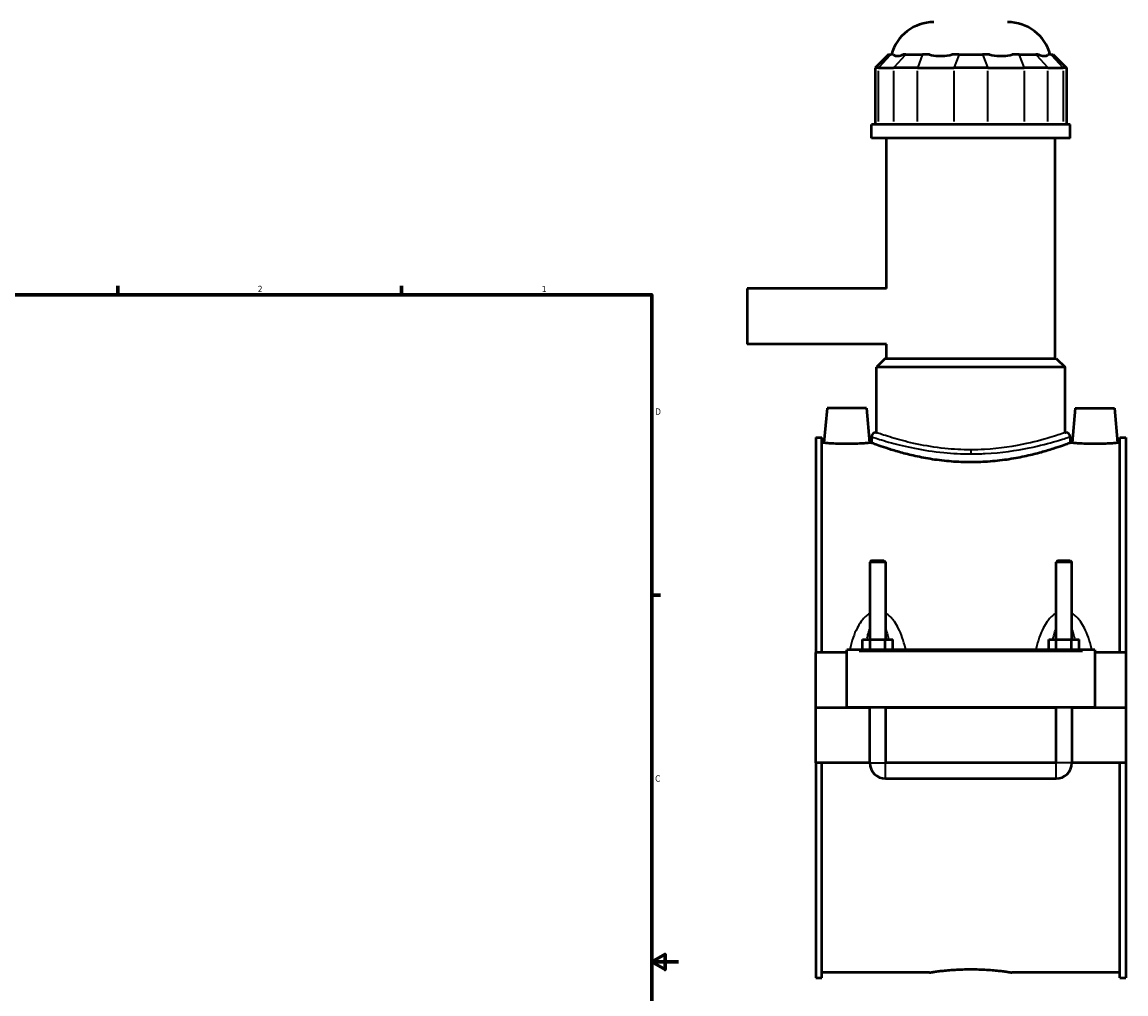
# Model space of a CAD drawing. Header units: inches. Extents: x -0.9 to 49.1, y -1.4 to 48.5.
# Tile 7 of 8: x 24.1 to 40.6, y 10.5 to 25.1. Entities that reach past the tile are written whole.
import ezdxf

# ---------------------------------------------------------------- set-up
doc = ezdxf.new("R2010")
doc.units = ezdxf.units.IN
doc.header["$MEASUREMENT"] = 0
for name, color, linetype, lineweight in [('Border (ANSI)', 7, 'Continuous', 70), ('Visible (ANSI)', 7, 'Continuous', 50), ('Visible Narrow (ANSI)', 7, 'Continuous', 35)]:
    doc.layers.add(name, color=color, linetype=linetype, lineweight=lineweight)
doc.styles.add('Note Text (ANSI)', font='tahoma.ttf')

# ---------------------------------------------------------------- blocks, each defined once
blk = doc.blocks.new('Borders Default Border')
at = {"layer": 'Border (ANSI)'}
for p, q in [((25.5, 21), (25.5, 21.134)), ((29.75, 21), (29.75, 21.134)), ((33.5, 16.5), (33.634, 16.5))]:
    blk.add_line(p, q, dxfattribs=at)
at = {"layer": 'Border (ANSI)', "flags": 128}
for points in [[(0.5, 1), (0.5, 21), (33.5, 21), (33.5, 1), (0.5, 1)], [(33.9, 11), (33.5, 11), (33.7, 11.115), (33.7, 10.885), (33.5, 11)]]:
    blk.add_lwpolyline(points, dxfattribs=at)
at = {"layer": 'Border (ANSI)', "color": 5, "true_color": 0x0000ff, "char_height": 0.0945, "attachment_point": 7, "style": 'Note Text (ANSI)'}
for s, insert in [('2', (27.596, 21.04)), ('1', (31.854, 21.04)), ('D', (33.553, 19.203)), ('C', (33.552, 13.701))]:
    blk.add_mtext(s, dxfattribs=dict(at, insert=insert))

msp = doc.modelspace()

# ---------------------------------------------------------------- linework, layer by layer
at = {"layer": 'Visible (ANSI)'}
for p, q in [((37.048, 24.6), (36.849, 24.402)), ((37.048, 24.6), (37.083, 24.6)), ((37.126, 24.6), (37.083, 24.6)), ((37.309, 24.6), (37.266, 24.6)), ((37.309, 24.6), (37.56, 24.6)), ((37.664, 24.6), (37.56, 24.6)), ((38.106, 24.6), (38.001, 24.6)), ((38.106, 24.6), (38.46, 24.6)), ((38.565, 24.6), (38.46, 24.6)), ((39.006, 24.6), (38.902, 24.6)), ((39.006, 24.6), (39.257, 24.6)), ((39.3, 24.6), (39.257, 24.6)), ((39.483, 24.6), (39.44, 24.6)), ((39.483, 24.6), (39.518, 24.6)), ((39.518, 24.6), (39.717, 24.402)), ((36.9, 24.402), (36.849, 24.402)), ((36.849, 24.402), (36.849, 23.555)), ((36.9, 24.402), (37.126, 24.402)), ((37.484, 24.402), (37.126, 24.402)), ((37.484, 24.402), (38.03, 24.402)), ((38.536, 24.402), (38.03, 24.402)), ((38.536, 24.402), (39.082, 24.402)), ((39.44, 24.402), (39.082, 24.402)), ((39.44, 24.402), (39.666, 24.402)), ((39.717, 24.402), (39.666, 24.402)), ((39.717, 24.402), (39.717, 23.555)), ((39.771, 23.555), (36.795, 23.555)), ((36.795, 23.346), (36.795, 23.555)), ((39.771, 23.346), (39.771, 23.555)), ((39.771, 23.346), (36.795, 23.346)), ((37.018, 21.095), (37.018, 23.346)), ((39.548, 20.047), (39.548, 23.346)), ((34.933, 21.095), (34.933, 20.261)), ((37.018, 21.095), (34.933, 21.095)), ((37.018, 20.261), (34.933, 20.261)), ((37.018, 20.047), (37.018, 20.261)), ((37.001, 20.047), (36.869, 19.914)), ((37.001, 20.047), (39.564, 20.047)), ((39.564, 20.047), (39.697, 19.914)), ((39.697, 19.914), (36.869, 19.914)), ((36.869, 18.938), (36.869, 19.914)), ((39.697, 18.938), (39.697, 19.914)), ((36.128, 19.299), (36.082, 18.78)), ((36.718, 19.299), (36.128, 19.299)), ((36.718, 19.299), (36.764, 18.78)), ((39.848, 19.299), (39.802, 18.78)), ((39.848, 19.299), (40.438, 19.299)), ((40.438, 19.299), (40.484, 18.78)), ((36.795, 18.872), (36.795, 18.78)), ((36.861, 18.938), (36.869, 18.938)), ((39.697, 18.938), (39.705, 18.938)), ((39.771, 18.872), (39.771, 18.78)), ((35.958, 18.859), (35.958, 15.638)), ((35.958, 18.859), (36.051, 18.859)), ((36.051, 15.638), (36.051, 18.859)), ((36.082, 18.78), (36.051, 18.78)), ((36.795, 18.78), (36.764, 18.78)), ((39.802, 18.78), (39.771, 18.78)), ((40.515, 18.78), (40.484, 18.78)), ((40.515, 15.638), (40.515, 18.859)), ((40.515, 18.859), (40.608, 18.859)), ((40.608, 18.859), (40.608, 15.638)), ((36.793, 17.018), (36.77, 16.994)), ((37.006, 16.994), (36.77, 16.994)), ((36.77, 16.994), (36.77, 15.835)), ((36.793, 17.018), (36.982, 17.018)), ((36.982, 17.018), (37.006, 16.994)), ((37.006, 16.994), (37.006, 15.835)), ((39.583, 17.018), (39.56, 16.994)), ((39.796, 16.994), (39.56, 16.994)), ((39.56, 15.835), (39.56, 16.994)), ((39.583, 17.018), (39.772, 17.018)), ((39.772, 17.018), (39.796, 16.994)), ((39.796, 15.835), (39.796, 16.994)), ((36.661, 15.677), (36.661, 15.835)), ((36.661, 15.835), (36.774, 15.835)), ((36.774, 15.677), (36.774, 15.835)), ((36.774, 15.835), (37.002, 15.835)), ((37.002, 15.677), (37.002, 15.835)), ((37.002, 15.835), (37.115, 15.835)), ((37.115, 15.677), (37.115, 15.835)), ((39.451, 15.677), (39.451, 15.835)), ((39.451, 15.835), (39.564, 15.835)), ((39.564, 15.677), (39.564, 15.835)), ((39.564, 15.835), (39.792, 15.835)), ((39.792, 15.677), (39.792, 15.835)), ((39.792, 15.835), (39.905, 15.835)), ((39.905, 15.677), (39.905, 15.835)), ((36.423, 15.638), (35.958, 15.638)), ((35.958, 14.813), (35.958, 15.638)), ((36.423, 15.658), (36.423, 15.677)), ((40.143, 15.677), (36.423, 15.677)), ((36.423, 14.813), (36.423, 15.658)), ((40.143, 15.677), (40.143, 15.658)), ((40.143, 15.658), (40.143, 14.813)), ((40.608, 15.638), (40.143, 15.638)), ((40.608, 15.638), (40.608, 14.813)), ((35.958, 14.813), (36.423, 14.813)), ((35.958, 13.984), (35.958, 14.809)), ((36.77, 14.809), (35.958, 14.809)), ((40.143, 14.813), (36.423, 14.813)), ((36.77, 14.813), (36.77, 14.809)), ((36.77, 13.984), (36.77, 14.809)), ((37.006, 14.813), (37.006, 14.809)), ((39.56, 14.809), (37.006, 14.809)), ((37.006, 14.809), (37.006, 13.984)), ((39.56, 14.809), (39.56, 14.813)), ((39.56, 13.984), (39.56, 14.809)), ((39.796, 14.809), (39.796, 14.813)), ((40.608, 14.809), (39.796, 14.809)), ((39.796, 14.809), (39.796, 13.984)), ((40.143, 14.813), (40.608, 14.813)), ((40.608, 14.809), (40.608, 13.984)), ((36.77, 13.984), (35.958, 13.984)), ((35.958, 13.984), (35.958, 10.763)), ((36.051, 10.763), (36.051, 13.984)), ((39.56, 13.984), (37.006, 13.984)), ((40.608, 13.984), (39.796, 13.984)), ((40.515, 10.763), (40.515, 13.984)), ((40.608, 13.984), (40.608, 10.763)), ((37.006, 13.748), (39.56, 13.748)), ((35.958, 10.763), (36.051, 10.763)), ((37.666, 10.843), (36.051, 10.843)), ((40.515, 10.843), (38.9, 10.843)), ((40.515, 10.763), (40.608, 10.763))]:
    msp.add_line(p, q, dxfattribs=at)
for centre, radius, start, end in [((37.731, 24.427), 0.661, 90, 164.7909), ((38.835, 24.427), 0.661, 15.2091, 90), ((36.861, 18.872), 0.0661, 90, 180), ((39.705, 18.872), 0.0661, 0, 90), ((37.006, 13.984), 0.236, 180, 270), ((39.56, 13.984), 0.236, 270, 0)]:
    msp.add_arc(centre, radius, start, end, dxfattribs=at)
for points, knots in [([(37.126, 24.6), (37.128, 24.598), (37.131, 24.596), (37.144, 24.585), (37.16, 24.581), (37.179, 24.581), (37.197, 24.581), (37.22, 24.585), (37.253, 24.596), (37.259, 24.598), (37.266, 24.6)], [-0.4425768, -0.4425768, -0.4425768, -0.4425768, -0.3612, -0.3612, 0, 0, 0, 0.3612, 0.3612, 0.4425768, 0.4425768, 0.4425768, 0.4425768]), ([(37.664, 24.6), (37.673, 24.598), (37.683, 24.596), (37.736, 24.585), (37.782, 24.581), (37.826, 24.581), (37.869, 24.581), (37.919, 24.585), (37.979, 24.596), (37.99, 24.598), (38.001, 24.6)], [-0.4425768, -0.4425768, -0.4425768, -0.4425768, -0.3612, -0.3612, 0, 0, 0, 0.3612, 0.3612, 0.4425768, 0.4425768, 0.4425768, 0.4425768]), ([(38.565, 24.6), (38.576, 24.598), (38.587, 24.596), (38.647, 24.585), (38.697, 24.581), (38.74, 24.581), (38.784, 24.581), (38.83, 24.585), (38.883, 24.596), (38.892, 24.598), (38.902, 24.6)], [-0.4425768, -0.4425768, -0.4425768, -0.4425768, -0.3612, -0.3612, 0, 0, 0, 0.3612, 0.3612, 0.4425768, 0.4425768, 0.4425768, 0.4425768]), ([(39.3, 24.6), (39.306, 24.598), (39.313, 24.596), (39.346, 24.585), (39.369, 24.581), (39.387, 24.581), (39.406, 24.581), (39.422, 24.585), (39.435, 24.596), (39.438, 24.598), (39.44, 24.6)], [-0.4425768, -0.4425768, -0.4425768, -0.4425768, -0.3612, -0.3612, 0, 0, 0, 0.3612, 0.3612, 0.4425768, 0.4425768, 0.4425768, 0.4425768]), ([(36.423, 18.765), (36.38, 18.765), (36.334, 18.766), (36.25, 18.768), (36.212, 18.77), (36.152, 18.774), (36.125, 18.776), (36.091, 18.779), (36.082, 18.78), (36.082, 18.78)], [2.614474, 2.614474, 2.614474, 2.614474, 2.941426, 2.941426, 3.268377, 3.268377, 3.595044, 3.595044, 3.921712, 3.921712, 3.921712, 3.921712]), ([(36.764, 18.78), (36.764, 18.78), (36.755, 18.779), (36.721, 18.776), (36.694, 18.774), (36.634, 18.77), (36.596, 18.768), (36.512, 18.766), (36.466, 18.765), (36.423, 18.765)], [6.536186, 6.536186, 6.536186, 6.536186, 6.862853, 6.862853, 7.189521, 7.189521, 7.516472, 7.516472, 7.843423, 7.843423, 7.843423, 7.843423]), ([(38.283, 18.49), (38.189, 18.49), (38.091, 18.494), (37.898, 18.509), (37.802, 18.52), (37.619, 18.548), (37.532, 18.565), (37.37, 18.601), (37.296, 18.619), (37.165, 18.656), (37.104, 18.674), (36.995, 18.709), (36.947, 18.725), (36.871, 18.751), (36.842, 18.762), (36.804, 18.776), (36.795, 18.78), (36.795, 18.78)], [0, 0, 0, 0, 0.719902, 0.719902, 1.439803, 1.439803, 2.159705, 2.159705, 2.879606, 2.879606, 3.598957, 3.598957, 4.318307, 4.318307, 5.037657, 5.037657, 5.757008, 5.757008, 5.757008, 5.757008]), ([(39.771, 18.78), (39.771, 18.78), (39.762, 18.776), (39.724, 18.762), (39.695, 18.751), (39.619, 18.725), (39.571, 18.709), (39.462, 18.674), (39.401, 18.656), (39.27, 18.619), (39.196, 18.601), (39.034, 18.565), (38.947, 18.548), (38.764, 18.52), (38.668, 18.509), (38.475, 18.494), (38.377, 18.49), (38.283, 18.49)], [17.271023, 17.271023, 17.271023, 17.271023, 17.990374, 17.990374, 18.709724, 18.709724, 19.429074, 19.429074, 20.148425, 20.148425, 20.868326, 20.868326, 21.588228, 21.588228, 22.30813, 22.30813, 23.028031, 23.028031, 23.028031, 23.028031]), ([(40.143, 18.765), (40.1, 18.765), (40.054, 18.766), (39.97, 18.768), (39.932, 18.77), (39.872, 18.774), (39.845, 18.776), (39.811, 18.779), (39.802, 18.78), (39.802, 18.78)], [0, 0, 0, 0, 0.326951, 0.326951, 0.653903, 0.653903, 0.98057, 0.98057, 1.307237, 1.307237, 1.307237, 1.307237]), ([(40.484, 18.78), (40.484, 18.78), (40.475, 18.779), (40.441, 18.776), (40.414, 18.774), (40.354, 18.77), (40.316, 18.768), (40.232, 18.766), (40.186, 18.765), (40.143, 18.765)], [3.921712, 3.921712, 3.921712, 3.921712, 4.248379, 4.248379, 4.575046, 4.575046, 4.901997, 4.901997, 5.228949, 5.228949, 5.228949, 5.228949]), ([(37.666, 10.843), (37.666, 10.843), (37.669, 10.843), (37.685, 10.846), (37.697, 10.847), (37.728, 10.852), (37.748, 10.855), (37.793, 10.86), (37.819, 10.864), (37.874, 10.87), (37.905, 10.873), (37.972, 10.879), (38.009, 10.881), (38.085, 10.886), (38.124, 10.888), (38.204, 10.89), (38.244, 10.891), (38.283, 10.891)], [7.100137, 7.100137, 7.100137, 7.100137, 7.395974, 7.395974, 7.69181, 7.69181, 7.987646, 7.987646, 8.283482, 8.283482, 8.579324, 8.579324, 8.875166, 8.875166, 9.171008, 9.171008, 9.46685, 9.46685, 9.46685, 9.46685]), ([(38.283, 10.891), (38.322, 10.891), (38.362, 10.89), (38.442, 10.888), (38.481, 10.886), (38.557, 10.881), (38.594, 10.879), (38.661, 10.873), (38.692, 10.87), (38.747, 10.864), (38.773, 10.86), (38.818, 10.855), (38.837, 10.852), (38.869, 10.847), (38.881, 10.846), (38.897, 10.843), (38.9, 10.843), (38.9, 10.843)], [0, 0, 0, 0, 0.295842, 0.295842, 0.591684, 0.591684, 0.887526, 0.887526, 1.183368, 1.183368, 1.479204, 1.479204, 1.77504, 1.77504, 2.070876, 2.070876, 2.366712, 2.366712, 2.366712, 2.366712])]:
    msp.add_open_spline(points, degree=3, knots=knots, dxfattribs=at)
at = {"layer": 'Visible Narrow (ANSI)'}
for p, q in [((37.074, 24.59), (36.909, 24.412)), ((37.3, 24.59), (37.135, 24.412)), ((37.556, 24.59), (37.488, 24.412)), ((38.102, 24.59), (38.034, 24.412)), ((38.464, 24.59), (38.532, 24.412)), ((39.01, 24.59), (39.078, 24.412)), ((39.266, 24.59), (39.431, 24.412)), ((39.492, 24.59), (39.657, 24.412)), ((36.9, 23.597), (36.9, 24.359)), ((37.126, 24.359), (37.126, 23.597)), ((37.484, 23.597), (37.484, 24.359)), ((38.03, 24.359), (38.03, 23.597)), ((38.536, 23.597), (38.536, 24.359)), ((39.082, 24.359), (39.082, 23.597)), ((39.44, 23.597), (39.44, 24.359)), ((39.666, 24.359), (39.666, 23.597)), ((38.283, 18.675), (38.283, 18.619)), ((36.609, 15.658), (39.957, 15.658)), ((36.771, 13.984), (37.005, 13.984)), ((37.006, 13.75), (37.006, 13.983)), ((39.56, 13.75), (39.56, 13.983)), ((39.795, 13.984), (39.561, 13.984))]:
    msp.add_line(p, q, dxfattribs=at)
for points, knots in [([(36.795, 18.872), (36.795, 18.872), (36.812, 18.866), (36.895, 18.84), (36.979, 18.812), (37.19, 18.755), (37.308, 18.726), (37.574, 18.673), (37.721, 18.65), (38.009, 18.622), (38.146, 18.615), (38.283, 18.615)], [-17.256123, -17.256123, -17.256123, -17.256123, -16.305537, -16.305537, -14.903704, -14.903704, -13.701281, -13.701281, -12.508458, -12.508458, -11.504081, -11.504081, -11.504081, -11.504081]), ([(38.283, 18.677), (38.152, 18.677), (38.021, 18.684), (37.746, 18.712), (37.605, 18.736), (37.351, 18.789), (37.238, 18.819), (37.037, 18.878), (36.956, 18.905), (36.877, 18.932), (36.861, 18.938), (36.861, 18.938)], [11.504081, 11.504081, 11.504081, 11.504081, 12.508458, 12.508458, 13.701281, 13.701281, 14.903704, 14.903704, 16.305537, 16.305537, 17.256123, 17.256123, 17.256123, 17.256123]), ([(39.705, 18.938), (39.705, 18.938), (39.699, 18.936), (39.658, 18.922), (39.596, 18.9), (39.406, 18.841), (39.275, 18.803), (38.936, 18.729), (38.718, 18.695), (38.422, 18.679), (38.352, 18.677), (38.283, 18.677)], [28.760193, 28.760193, 28.760193, 28.760193, 29.341538, 29.341538, 30.722246, 30.722246, 32.212701, 32.212701, 33.979954, 33.979954, 34.512244, 34.512244, 34.512244, 34.512244]), ([(38.283, 18.615), (38.356, 18.615), (38.428, 18.617), (38.739, 18.633), (38.966, 18.666), (39.321, 18.739), (39.458, 18.776), (39.657, 18.834), (39.722, 18.856), (39.765, 18.87), (39.771, 18.872), (39.771, 18.872)], [-34.512244, -34.512244, -34.512244, -34.512244, -33.979954, -33.979954, -32.212701, -32.212701, -30.722246, -30.722246, -29.341538, -29.341538, -28.760193, -28.760193, -28.760193, -28.760193]), ([(36.77, 16.225), (36.763, 16.221), (36.757, 16.218), (36.728, 16.199), (36.707, 16.181), (36.67, 16.144), (36.654, 16.124), (36.616, 16.072), (36.597, 16.039), (36.556, 15.96), (36.537, 15.913), (36.501, 15.811), (36.486, 15.756), (36.471, 15.692), (36.469, 15.685), (36.467, 15.677)], [-2.361291, -2.361291, -2.361291, -2.361291, -2.303786, -2.303786, -2.099015, -2.099015, -1.908403, -1.908403, -1.622812, -1.622812, -1.251543, -1.251543, -0.835598, -0.835598, -0.781259, -0.781259, -0.781259, -0.781259]), ([(37.309, 15.677), (37.307, 15.685), (37.305, 15.692), (37.29, 15.756), (37.274, 15.811), (37.239, 15.913), (37.22, 15.96), (37.179, 16.039), (37.16, 16.072), (37.122, 16.124), (37.106, 16.144), (37.069, 16.181), (37.048, 16.199), (37.019, 16.218), (37.013, 16.221), (37.006, 16.225)], [-4.568337, -4.568337, -4.568337, -4.568337, -4.513998, -4.513998, -4.098053, -4.098053, -3.726784, -3.726784, -3.441193, -3.441193, -3.250581, -3.250581, -3.04581, -3.04581, -2.988305, -2.988305, -2.988305, -2.988305]), ([(39.56, 16.225), (39.553, 16.221), (39.547, 16.218), (39.518, 16.199), (39.497, 16.181), (39.46, 16.144), (39.444, 16.124), (39.406, 16.072), (39.387, 16.039), (39.346, 15.96), (39.327, 15.913), (39.291, 15.811), (39.276, 15.756), (39.261, 15.692), (39.259, 15.685), (39.257, 15.677)], [-2.36167, -2.36167, -2.36167, -2.36167, -2.304165, -2.304165, -2.099394, -2.099394, -1.908781, -1.908781, -1.623189, -1.623189, -1.251919, -1.251919, -0.83598, -0.83598, -0.781638, -0.781638, -0.781638, -0.781638]), ([(40.099, 15.677), (40.097, 15.685), (40.095, 15.692), (40.08, 15.756), (40.064, 15.811), (40.029, 15.913), (40.01, 15.96), (39.969, 16.039), (39.95, 16.072), (39.912, 16.124), (39.896, 16.144), (39.859, 16.181), (39.838, 16.199), (39.809, 16.218), (39.803, 16.221), (39.796, 16.225)], [-4.568716, -4.568716, -4.568716, -4.568716, -4.514375, -4.514375, -4.098435, -4.098435, -3.727166, -3.727166, -3.441574, -3.441574, -3.250961, -3.250961, -3.04619, -3.04619, -2.988684, -2.988684, -2.988684, -2.988684]), ([(36.726, 15.835), (36.731, 15.859), (36.736, 15.882), (36.75, 15.936), (36.759, 15.966), (36.77, 15.994)], [1.4153044, 1.4153044, 1.4153044, 1.4153044, 1.6228116, 1.6228116, 1.9034282, 1.9034282, 1.9034282, 1.9034282]), ([(37.006, 15.994), (37.016, 15.966), (37.026, 15.936), (37.04, 15.882), (37.045, 15.859), (37.05, 15.835)], [3.4461679, 3.4461679, 3.4461679, 3.4461679, 3.7267844, 3.7267844, 3.9342916, 3.9342916, 3.9342916, 3.9342916]), ([(39.516, 15.835), (39.521, 15.859), (39.526, 15.882), (39.54, 15.936), (39.549, 15.966), (39.56, 15.994)], [1.4156837, 1.4156837, 1.4156837, 1.4156837, 1.6231887, 1.6231887, 1.9038075, 1.9038075, 1.9038075, 1.9038075]), ([(39.796, 15.994), (39.806, 15.966), (39.816, 15.936), (39.83, 15.882), (39.835, 15.859), (39.84, 15.835)], [3.4465472, 3.4465472, 3.4465472, 3.4465472, 3.7271659, 3.7271659, 3.9346709, 3.9346709, 3.9346709, 3.9346709])]:
    msp.add_open_spline(points, degree=3, knots=knots, dxfattribs=at)

# ---------------------------------------------------------------- block references
msp.add_blockref('Borders Default Border', (0, 0))

doc.saveas('drawing.dxf')
